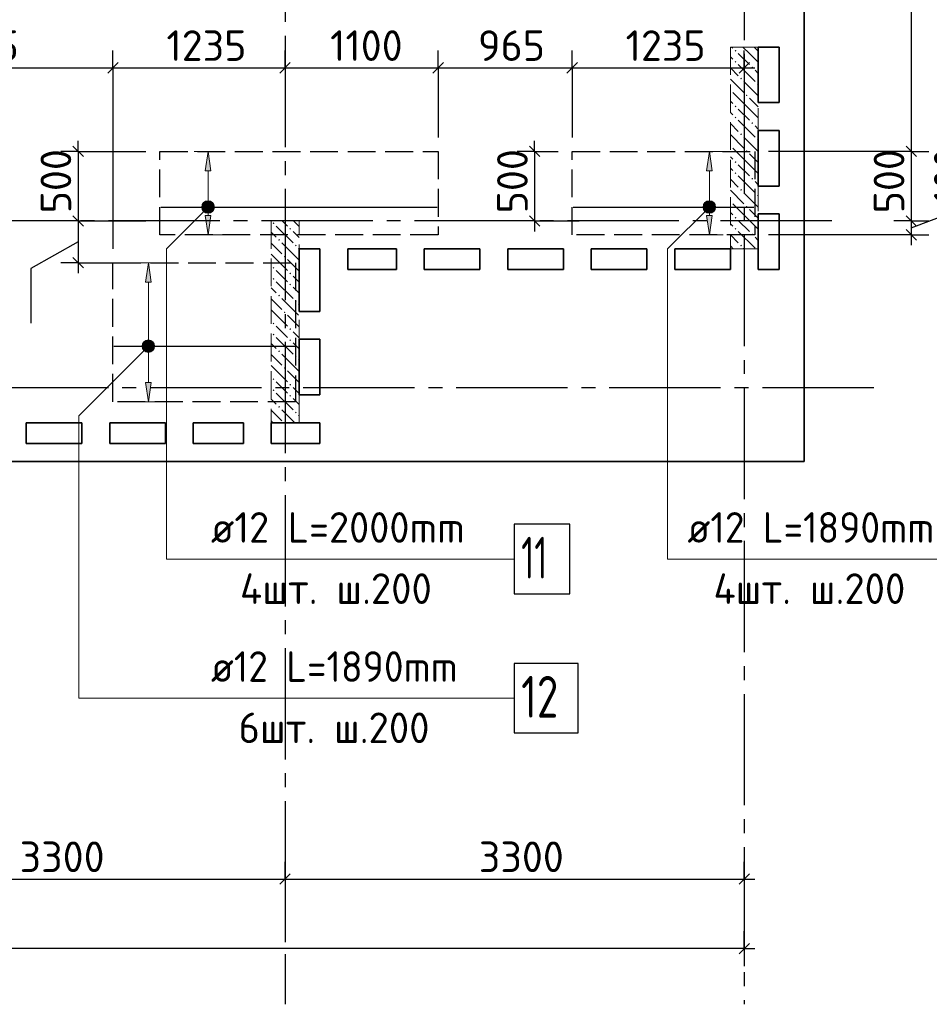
# Model space of a CAD drawing. Header units: millimetres. Extents: x 40580 to 1930067, y -240640 to 81020.
# Tile 93 of 256: x 437375 to 443911, y -224149 to -217073. Entities that reach past the tile are written whole.
import ezdxf

# ---------------------------------------------------------------- set-up
doc = ezdxf.new("R2010")
doc.units = ezdxf.units.MM
for name, pattern in [('______2', [270, 200, -70]), ('______5', [1100, 800, -100, 100, -100]), ('CENTER', [2, 1.25, -0.25, 0.25, -0.25])]:
    doc.linetypes.add(name, pattern=pattern)
for name, color, linetype, lineweight in [('Standard', 7, 'Continuous', 25), ('ДОП Верх по Х', 7, 'Continuous', 25), ('ЖБ Перекрытие верхний уровень', 7, 'Continuous', 35), ('ОСИ', 7, 'CENTER', 15), ('Позиционная метка номер позиции', 7, 'Continuous', 13), ('Примечания', 7, 'Continuous', 13)]:
    doc.layers.add(name, color=color, linetype=linetype, lineweight=lineweight)
doc.layers.add('ЖБ Пилон', color=7, linetype='______2', lineweight=13, true_color=0xa0a0a0)
doc.styles.add('ISOCPEUR', font='isocpeur.ttf')

msp = doc.modelspace()

# ---------------------------------------------------------------- hatches: boundary and pattern name
at = {"layer": 'ДОП Верх по Х', "linetype": 'Continuous', "lineweight": 13, "transparency": 33554687}
for points in [[(438748.6, -218159.4), (438728.6, -218019.4), (438708.6, -218159.4)], [(442350.9, -218159.4), (442330.9, -218019.4), (442310.9, -218159.4)], [(438691.1, -218419.4), (438766.1, -218419.4), (438760.8, -218400.7)], [(438691.1, -218419.4), (438760.8, -218400.7), (438696.3, -218400.7)], [(438696.3, -218438.2), (438766.1, -218419.4), (438691.1, -218419.4)], [(438696.3, -218400.7), (438760.8, -218400.7), (438747.3, -218387.2)], [(438696.3, -218400.7), (438747.3, -218387.2), (438709.8, -218387.2)], [(438696.3, -218438.2), (438760.8, -218438.2), (438766.1, -218419.4)], [(438709.8, -218451.7), (438760.8, -218438.2), (438696.3, -218438.2)], [(438709.8, -218387.2), (438747.3, -218387.2), (438728.6, -218381.9)], [(438709.8, -218451.7), (438747.3, -218451.7), (438760.8, -218438.2)], [(442293.4, -218419.4), (442368.4, -218419.4), (442363.2, -218400.7)], [(442293.4, -218419.4), (442363.2, -218400.7), (442298.7, -218400.7)], [(442298.7, -218438.2), (442368.4, -218419.4), (442293.4, -218419.4)], [(442298.7, -218400.7), (442363.2, -218400.7), (442349.7, -218387.2)], [(442298.7, -218400.7), (442349.7, -218387.2), (442312.2, -218387.2)], [(442298.7, -218438.2), (442363.2, -218438.2), (442368.4, -218419.4)], [(442312.2, -218451.7), (442363.2, -218438.2), (442298.7, -218438.2)], [(442312.2, -218387.2), (442349.7, -218387.2), (442330.9, -218381.9)], [(442312.2, -218451.7), (442349.7, -218451.7), (442363.2, -218438.2)], [(438747.3, -218451.7), (438709.8, -218451.7), (438728.6, -218456.9)], [(442349.7, -218451.7), (442312.2, -218451.7), (442330.9, -218456.9)], [(438319.2, -218959.4), (438299.2, -218819.4), (438279.2, -218959.4)], [(438261.7, -219419.4), (438336.7, -219419.4), (438331.4, -219400.7)], [(438261.7, -219419.4), (438331.4, -219400.7), (438266.9, -219400.7)], [(438266.9, -219438.2), (438336.7, -219419.4), (438261.7, -219419.4)], [(438266.9, -219400.7), (438331.4, -219400.7), (438317.9, -219387.2)], [(438266.9, -219400.7), (438317.9, -219387.2), (438280.4, -219387.2)], [(438266.9, -219438.2), (438331.4, -219438.2), (438336.7, -219419.4)], [(438280.4, -219387.2), (438317.9, -219387.2), (438299.2, -219381.9)], [(438280.4, -219451.7), (438331.4, -219438.2), (438266.9, -219438.2)], [(438280.4, -219451.7), (438317.9, -219451.7), (438331.4, -219438.2)], [(438317.9, -219451.7), (438280.4, -219451.7), (438299.2, -219456.9)]]:
    msp.add_hatch(color=7, dxfattribs=at).paths.add_polyline_path(points)
for points in [[(438748.6, -218479.4), (438728.6, -218619.4), (438708.6, -218479.4)], [(442350.9, -218479.4), (442330.9, -218619.4), (442310.9, -218479.4)], [(438319.2, -219679.4), (438299.2, -219819.4), (438279.2, -219679.4)]]:
    msp.add_hatch(color=7, dxfattribs=at).paths.add_polyline_path(points, flags=16)
at = {"layer": 'ЖБ Пилон', "linetype": 'Continuous', "lineweight": -3, "transparency": 33554687}
for points in [[(442512.4, -217296.3), (442518.9, -217289.8), (442525.4, -217296.3), (442518.9, -217302.8)], [(442512.4, -217376.3), (442518.9, -217369.8), (442525.4, -217376.3), (442518.9, -217382.8)], [(442632.4, -217416.3), (442638.9, -217409.8), (442645.4, -217416.3), (442638.9, -217422.8)], [(442552.4, -217496.3), (442558.9, -217489.8), (442565.4, -217496.3), (442558.9, -217502.8)], [(442481.9, -217572.9), (442485.4, -217576.3), (442481.9, -217579.7)], [(442672.4, -217536.3), (442678.9, -217529.8), (442681.9, -217532.9), (442681.9, -217539.7), (442678.9, -217542.8)], [(442592.4, -217616.3), (442598.9, -217609.8), (442605.4, -217616.3), (442598.9, -217622.8)], [(442512.4, -217696.3), (442518.9, -217689.8), (442525.4, -217696.3), (442518.9, -217702.8)], [(442512.4, -217776.3), (442518.9, -217769.8), (442525.4, -217776.3), (442518.9, -217782.8)], [(442632.4, -217816.3), (442638.9, -217809.8), (442645.4, -217816.3), (442638.9, -217822.8)], [(442552.4, -217896.3), (442558.9, -217889.8), (442565.4, -217896.3), (442558.9, -217902.8)], [(442672.4, -217936.3), (442678.9, -217929.8), (442681.9, -217932.9), (442681.9, -217939.7), (442678.9, -217942.8)], [(442481.9, -217972.9), (442485.4, -217976.3), (442481.9, -217979.7)], [(442592.4, -218016.3), (442598.9, -218009.8), (442605.4, -218016.3), (442598.9, -218022.8)], [(442512.4, -218096.3), (442518.9, -218089.8), (442525.4, -218096.3), (442518.9, -218102.8)], [(442512.4, -218176.3), (442518.9, -218169.8), (442525.4, -218176.3), (442518.9, -218182.8)], [(442632.4, -218216.3), (442638.9, -218209.8), (442645.4, -218216.3), (442638.9, -218222.8)], [(442552.4, -218296.3), (442558.9, -218289.8), (442565.4, -218296.3), (442558.9, -218302.8)], [(442481.9, -218372.9), (442485.4, -218376.3), (442481.9, -218379.7)], [(442672.4, -218336.3), (442678.9, -218329.8), (442681.9, -218332.9), (442681.9, -218339.7), (442678.9, -218342.8)], [(442592.4, -218416.3), (442598.9, -218409.8), (442605.4, -218416.3), (442598.9, -218422.8)], [(442512.4, -218496.3), (442518.9, -218489.8), (442525.4, -218496.3), (442518.9, -218502.8)], [(439192.4, -218536.3), (439198.9, -218529.8), (439205.4, -218536.3), (439198.9, -218542.8)], [(439312.4, -218576.3), (439318.9, -218569.8), (439325.4, -218576.3), (439318.9, -218582.8)], [(442512.4, -218576.3), (442518.9, -218569.8), (442525.4, -218576.3), (442518.9, -218582.8)], [(439232.4, -218656.3), (439238.9, -218649.8), (439245.4, -218656.3), (439238.9, -218662.8)], [(442632.4, -218616.3), (442638.9, -218609.8), (442645.4, -218616.3), (442638.9, -218622.8)], [(439352.4, -218696.3), (439358.9, -218689.8), (439365.4, -218696.3), (439358.9, -218702.8)], [(442552.4, -218696.3), (442558.9, -218689.8), (442565.4, -218696.3), (442558.9, -218702.8)], [(439272.4, -218776.3), (439278.9, -218769.8), (439285.4, -218776.3), (439278.9, -218782.8)], [(439192.4, -218856.3), (439198.9, -218849.8), (439205.4, -218856.3), (439198.9, -218862.8)], [(439192.4, -218936.3), (439198.9, -218929.8), (439205.4, -218936.3), (439198.9, -218942.8)], [(439312.4, -218896.3), (439318.9, -218889.8), (439325.4, -218896.3), (439318.9, -218902.8)], [(439312.4, -218976.3), (439318.9, -218969.8), (439325.4, -218976.3), (439318.9, -218982.8)], [(439232.4, -219056.3), (439238.9, -219049.8), (439245.4, -219056.3), (439238.9, -219062.8)], [(439352.4, -219096.3), (439358.9, -219089.8), (439365.4, -219096.3), (439358.9, -219102.8)], [(439272.4, -219176.3), (439278.9, -219169.8), (439285.4, -219176.3), (439278.9, -219182.8)], [(439192.4, -219256.3), (439198.9, -219249.8), (439205.4, -219256.3), (439198.9, -219262.8)], [(439312.4, -219296.3), (439318.9, -219289.8), (439325.4, -219296.3), (439318.9, -219302.8)], [(439192.4, -219336.3), (439198.9, -219329.8), (439205.4, -219336.3), (439198.9, -219342.8)], [(439312.4, -219376.3), (439318.9, -219369.8), (439325.4, -219376.3), (439318.9, -219382.8)], [(439232.4, -219456.3), (439238.9, -219449.8), (439245.4, -219456.3), (439238.9, -219462.8)], [(439352.4, -219496.3), (439358.9, -219489.8), (439365.4, -219496.3), (439358.9, -219502.8)], [(439272.4, -219576.3), (439278.9, -219569.8), (439285.4, -219576.3), (439278.9, -219582.8)], [(439192.4, -219656.3), (439198.9, -219649.8), (439205.4, -219656.3), (439198.9, -219662.8)], [(439312.4, -219696.3), (439318.9, -219689.8), (439325.4, -219696.3), (439318.9, -219702.8)], [(439192.4, -219736.3), (439198.9, -219729.8), (439205.4, -219736.3), (439198.9, -219742.8)], [(439312.4, -219776.3), (439318.9, -219769.8), (439325.4, -219776.3), (439318.9, -219782.8)], [(439232.4, -219856.3), (439238.9, -219849.8), (439245.4, -219856.3), (439238.9, -219862.8)], [(439352.4, -219896.3), (439358.9, -219889.8), (439365.4, -219896.3), (439358.9, -219902.8)]]:
    msp.add_hatch(color=7, dxfattribs=at).paths.add_polyline_path(points, flags=16)
at = {"layer": 'Позиционная метка номер позиции', "linetype": 'Continuous', "lineweight": 13, "transparency": 33554687}
for points in [[(438760.4, -218451.3), (438696.8, -218387.6), (438685.3, -218408)], [(438760.4, -218451.3), (438685.3, -218408), (438740.1, -218462.7)], [(438740.1, -218462.7), (438685.3, -218408), (438685.3, -218430.9)], [(438740.1, -218462.7), (438685.3, -218430.9), (438717.1, -218462.7)], [(438717.1, -218462.7), (438685.3, -218430.9), (438696.8, -218451.3)], [(438771.9, -218430.9), (438717.1, -218376.2), (438696.8, -218387.6)], [(438771.9, -218430.9), (438696.8, -218387.6), (438760.4, -218451.3)], [(438771.9, -218408), (438740.1, -218376.2), (438717.1, -218376.2)], [(438771.9, -218408), (438717.1, -218376.2), (438771.9, -218430.9)], [(438740.1, -218376.2), (438771.9, -218408), (438760.4, -218387.6)], [(442362.8, -218451.3), (442299.1, -218387.6), (442287.7, -218408)], [(442362.8, -218451.3), (442287.7, -218408), (442342.4, -218462.7)], [(442342.4, -218462.7), (442287.7, -218408), (442287.7, -218430.9)], [(442342.4, -218462.7), (442287.7, -218430.9), (442319.5, -218462.7)], [(442319.5, -218462.7), (442287.7, -218430.9), (442299.1, -218451.3)], [(442374.2, -218430.9), (442319.5, -218376.2), (442299.1, -218387.6)], [(442374.2, -218430.9), (442299.1, -218387.6), (442362.8, -218451.3)], [(442374.2, -218408), (442342.4, -218376.2), (442319.5, -218376.2)], [(442374.2, -218408), (442319.5, -218376.2), (442374.2, -218430.9)], [(442342.4, -218376.2), (442374.2, -218408), (442362.8, -218387.6)], [(438331, -219451.3), (438267.4, -219387.6), (438255.9, -219408)], [(438331, -219451.3), (438255.9, -219408), (438310.6, -219462.7)], [(438310.6, -219462.7), (438255.9, -219408), (438255.9, -219430.9)], [(438310.6, -219462.7), (438255.9, -219430.9), (438287.7, -219462.7)], [(438287.7, -219462.7), (438255.9, -219430.9), (438267.4, -219451.3)], [(438342.5, -219430.9), (438287.7, -219376.2), (438267.4, -219387.6)], [(438342.5, -219430.9), (438267.4, -219387.6), (438331, -219451.3)], [(438342.5, -219408), (438310.6, -219376.2), (438287.7, -219376.2)], [(438342.5, -219408), (438287.7, -219376.2), (438342.5, -219430.9)], [(438310.6, -219376.2), (438342.5, -219408), (438331, -219387.6)]]:
    msp.add_hatch(color=7, dxfattribs=at).paths.add_polyline_path(points)

# ---------------------------------------------------------------- linework, layer by layer
at = {"layer": 'Standard', "color": 7, "linetype": 'Continuous', "lineweight": -3, "transparency": 33554687}
for p, q in [((443781.9, -215519.4), (443781.9, -218019.4)), ((435981.9, -217419.4), (438044.9, -217419.4)), ((438044.9, -217419.4), (439281.9, -217419.4)), ((439281.9, -217419.4), (440381.9, -217419.4)), ((440381.9, -217419.4), (441344.9, -217419.4)), ((441344.9, -217419.4), (442581.9, -217419.4)), ((442581.9, -217419.4), (442656.9, -217419.4)), ((437794.9, -218019.4), (437794.9, -217944.4)), ((441075.4, -218019.4), (441075.4, -217944.4)), ((437794.9, -218019.4), (437794.9, -218519.4)), ((443781.9, -218019.4), (443781.9, -218519.4)), ((443781.9, -218569.4), (444215, -218405.1)), ((441075.4, -218519.4), (441075.4, -218594.4)), ((443781.9, -218519.4), (443781.9, -218619.4)), ((443781.9, -218619.4), (443781.9, -218694.4)), ((437794.9, -218669.4), (437455.4, -218862.3)), ((437455.4, -218862.3), (437455.4, -219253.3)), ((437794.9, -218819.4), (437794.9, -218894.4)), ((435981.9, -223249.4), (439281.9, -223249.4)), ((439281.9, -223249.4), (442581.9, -223249.4)), ((442581.9, -223249.4), (442656.9, -223249.4)), ((442581.9, -223749.4), (400501.9, -223749.4)), ((442581.9, -223749.4), (442656.9, -223749.4))]:
    msp.add_line(p, q, dxfattribs=at)
at = {"layer": 'Standard', "color": 251, "linetype": 'Continuous', "lineweight": -3, "true_color": 0x656565, "transparency": 33554687}
for p, q in [((438044.9, -217419.4), (438044.9, -217294.4)), ((439281.9, -217419.4), (439281.9, -217294.4)), ((440381.9, -217419.4), (440381.9, -217294.4)), ((441344.9, -217419.4), (441344.9, -217294.4)), ((442581.9, -217419.4), (442581.9, -217294.4)), ((438044.9, -217419.4), (438044.9, -217544.4)), ((438044.9, -217419.4), (438044.9, -218719.4)), ((439281.9, -217419.4), (439281.9, -217544.4)), ((439281.9, -217419.4), (439281.9, -217452.2)), ((440381.9, -217419.4), (440381.9, -217544.4)), ((440381.9, -217419.4), (440381.9, -217919.4)), ((441344.9, -217419.4), (441344.9, -217544.4)), ((441344.9, -217419.4), (441344.9, -217919.4)), ((442581.9, -217419.4), (442581.9, -217544.4)), ((442581.9, -217419.4), (442581.9, -217419.4)), ((437794.9, -218019.4), (437669.9, -218019.4)), ((437794.9, -218019.4), (437919.9, -218019.4)), ((441075.4, -218019.4), (440950.4, -218019.4)), ((441075.4, -218019.4), (441200.4, -218019.4)), ((441075.4, -218019.4), (441244.9, -218019.4)), ((443781.9, -218019.4), (443656.9, -218019.4)), ((443781.9, -218019.4), (443906.9, -218019.4)), ((437794.9, -218519.4), (437669.9, -218519.4)), ((437794.9, -218519.4), (437919.9, -218519.4)), ((437794.9, -218519.4), (438281.9, -218519.4)), ((441075.4, -218519.4), (440950.4, -218519.4)), ((441075.4, -218519.4), (441200.4, -218519.4)), ((441075.4, -218519.4), (441394.9, -218519.4)), ((443781.9, -218519.4), (443656.9, -218519.4)), ((443781.9, -218519.4), (443906.9, -218519.4)), ((443781.9, -218519.4), (443781.9, -218519.4)), ((443781.9, -218619.4), (442756.9, -218619.4)), ((443781.9, -218619.4), (443656.9, -218619.4)), ((443781.9, -218619.4), (443906.9, -218619.4)), ((437794.9, -218819.4), (437669.9, -218819.4)), ((437794.9, -218819.4), (437919.9, -218819.4)), ((437794.9, -218819.4), (438094.9, -218819.4)), ((439281.9, -223249.4), (439281.9, -223124.4)), ((442581.9, -223249.4), (442581.9, -223124.4)), ((439281.9, -223249.4), (439281.9, -223374.4)), ((439281.9, -223249.4), (439281.9, -223701.7)), ((442581.9, -223249.4), (442581.9, -223374.4)), ((442581.9, -223249.4), (442581.9, -223701.7)), ((442581.9, -223749.4), (442581.9, -223624.4)), ((442581.9, -223749.4), (442581.9, -223874.4)), ((442581.9, -223749.4), (442581.9, -223799.4))]:
    msp.add_line(p, q, dxfattribs=at)
at = {"layer": 'Standard', "color": 7, "linetype": 'Continuous', "lineweight": 25, "transparency": 33554687}
for p, q in [((438007.4, -217456.9), (438082.4, -217381.9)), ((439244.4, -217456.9), (439319.4, -217381.9)), ((440344.4, -217456.9), (440419.4, -217381.9)), ((441307.4, -217456.9), (441382.4, -217381.9)), ((442544.4, -217456.9), (442619.4, -217381.9)), ((437757.4, -217981.9), (437832.4, -218056.9)), ((441037.9, -217981.9), (441112.9, -218056.9)), ((443744.4, -217981.9), (443819.4, -218056.9)), ((437757.4, -218481.9), (437832.4, -218556.9)), ((441037.9, -218481.9), (441112.9, -218556.9)), ((443744.4, -218481.9), (443819.4, -218556.9)), ((443744.4, -218581.9), (443819.4, -218656.9)), ((437757.4, -218781.9), (437832.4, -218856.9)), ((439244.4, -223286.9), (439319.4, -223211.9)), ((442544.4, -223286.9), (442619.4, -223211.9)), ((442619.4, -223711.9), (442544.4, -223786.9))]:
    msp.add_line(p, q, dxfattribs=at)
at = {"layer": 'Standard', "color": 251, "linetype": 'Continuous', "lineweight": -3, "true_color": 0x656565, "transparency": 33554687}
for points in [[(437794.9, -218019.4), (438128.4, -218019.4), (438128.4, -218019.4), (438281.9, -218019.4)], [(443781.9, -218019.4), (443764.9, -218019.4), (443764.9, -218019.4), (442756.9, -218019.4)]]:
    msp.add_lwpolyline(points, dxfattribs=at)
at = {"layer": 'Standard', "color": 7, "linetype": 'Continuous', "lineweight": -3, "transparency": 33554687}
for points in [[(441075.4, -218019.4), (441075.4, -218506.6), (441075.4, -218506.6), (441075.4, -218519.4)], [(437794.9, -218519.4), (437794.9, -218521.6), (437794.9, -218521.6), (437794.9, -218819.4)]]:
    msp.add_lwpolyline(points, dxfattribs=at)
at = {"layer": 'ДОП Верх по Х', "color": 251, "linetype": 'Continuous', "lineweight": 13, "true_color": 0x494949, "transparency": 33554687}
for p, q in [((438728.6, -218019.4), (438628.6, -218019.4)), ((438728.6, -218019.4), (438708.6, -218159.4)), ((438748.6, -218159.4), (438728.6, -218019.4)), ((438728.6, -218019.4), (438828.6, -218019.4)), ((438728.6, -218019.4), (438728.6, -218019.4)), ((442330.9, -218019.4), (442230.9, -218019.4)), ((442330.9, -218019.4), (442310.9, -218159.4)), ((442350.9, -218159.4), (442330.9, -218019.4)), ((442330.9, -218019.4), (442430.9, -218019.4)), ((442330.9, -218019.4), (442330.9, -218019.4)), ((438708.6, -218159.4), (438748.6, -218159.4)), ((438728.6, -218389.4), (438728.6, -218159.4)), ((442310.9, -218159.4), (442350.9, -218159.4)), ((442330.9, -218389.4), (442330.9, -218159.4)), ((438691.1, -218419.4), (438691.1, -218419.4)), ((438766.1, -218419.4), (438766.1, -218419.4)), ((442293.4, -218419.4), (442293.4, -218419.4)), ((442368.4, -218419.4), (442368.4, -218419.4)), ((438728.6, -218619.4), (438708.6, -218479.4)), ((438708.6, -218479.4), (438748.6, -218479.4)), ((438728.6, -218479.4), (438728.6, -218449.4)), ((438748.6, -218479.4), (438728.6, -218619.4)), ((442330.9, -218619.4), (442310.9, -218479.4)), ((442310.9, -218479.4), (442350.9, -218479.4)), ((442330.9, -218479.4), (442330.9, -218449.4)), ((442350.9, -218479.4), (442330.9, -218619.4)), ((438728.6, -218619.4), (438628.6, -218619.4)), ((438728.6, -218619.4), (438828.6, -218619.4)), ((438728.6, -218619.4), (438728.6, -218619.4)), ((442330.9, -218619.4), (442230.9, -218619.4)), ((442330.9, -218619.4), (442430.9, -218619.4)), ((442330.9, -218619.4), (442330.9, -218619.4)), ((438299.2, -218819.4), (438199.2, -218819.4)), ((438299.2, -218819.4), (438279.2, -218959.4)), ((438319.2, -218959.4), (438299.2, -218819.4)), ((438299.2, -218819.4), (438399.2, -218819.4)), ((438299.2, -218819.4), (438299.2, -218819.4)), ((438279.2, -218959.4), (438319.2, -218959.4)), ((438299.2, -219389.4), (438299.2, -218959.4)), ((438261.7, -219419.4), (438261.7, -219419.4)), ((438336.7, -219419.4), (438336.7, -219419.4)), ((438299.2, -219679.4), (438299.2, -219449.4)), ((438299.2, -219819.4), (438279.2, -219679.4)), ((438279.2, -219679.4), (438319.2, -219679.4)), ((438319.2, -219679.4), (438299.2, -219819.4)), ((438299.2, -219819.4), (438199.2, -219819.4)), ((438299.2, -219819.4), (438399.2, -219819.4)), ((438299.2, -219819.4), (438299.2, -219819.4))]:
    msp.add_line(p, q, dxfattribs=at)
at = {"layer": 'ДОП Верх по Х', "color": 7, "linetype": 'Continuous', "lineweight": -3, "transparency": 33554687}
for p, q in [((438387.9, -218419.4), (440375.9, -218419.4)), ((441350.9, -218419.4), (442650.9, -218419.4)), ((438050.9, -219419.4), (439350.9, -219419.4))]:
    msp.add_line(p, q, dxfattribs=at)
at = {"layer": 'ДОП Верх по Х', "color": 7, "linetype": 'Continuous', "lineweight": 13, "transparency": 33554687}
for p, q in [((438728.6, -220949.4), (440814.6, -220949.4)), ((442153.1, -220949.4), (444195.1, -220949.4)), ((438728.6, -221949.4), (440770.6, -221949.4))]:
    msp.add_line(p, q, dxfattribs=at)
at = {"layer": 'ДОП Верх по Х', "color": 7, "linetype": 'Continuous', "lineweight": 25, "transparency": 33554687}
for points in [[(440928.6, -221199.4), (441328.6, -221199.4), (441328.6, -220699.4), (440928.6, -220699.4), (440928.6, -221199.4)], [(440928.6, -222199.4), (441388.6, -222199.4), (441388.6, -221699.4), (440928.6, -221699.4), (440928.6, -222199.4)]]:
    msp.add_lwpolyline(points, dxfattribs=at)
at = {"layer": 'ДОП Верх по Х', "color": 251, "linetype": 'Continuous', "lineweight": 13, "true_color": 0x494949, "transparency": 33554687}
for centre in [(438728.6, -218419.4), (442330.9, -218419.4), (438299.2, -219419.4)]:
    msp.add_circle(centre, 37.5, dxfattribs=at)
at = {"layer": 'ЖБ Перекрытие верхний уровень', "transparency": 33554687}
for p, q in [((443011.9, -220249.4), (443011.9, -205289.4)), ((442681.9, -217669.4), (442681.9, -217269.4)), ((442681.9, -217269.4), (442831.9, -217269.4)), ((442831.9, -217269.4), (442831.9, -217669.4)), ((442831.9, -217669.4), (442681.9, -217669.4)), ((442681.9, -218269.4), (442681.9, -217869.4)), ((442681.9, -217869.4), (442831.9, -217869.4)), ((442831.9, -217869.4), (442831.9, -218269.4)), ((442831.9, -218269.4), (442681.9, -218269.4)), ((442681.9, -218869.4), (442681.9, -218469.4)), ((442681.9, -218469.4), (442831.9, -218469.4)), ((442831.9, -218469.4), (442831.9, -218869.4)), ((439381.9, -219169.4), (439381.9, -218719.4)), ((439381.9, -218719.4), (439531.9, -218719.4)), ((439531.9, -218719.4), (439531.9, -219169.4)), ((439731.9, -218869.4), (439731.9, -218719.4)), ((439731.9, -218719.4), (440081.9, -218719.4)), ((440081.9, -218719.4), (440081.9, -218869.4)), ((440281.9, -218869.4), (440281.9, -218719.4)), ((440281.9, -218719.4), (440681.9, -218719.4)), ((440681.9, -218719.4), (440681.9, -218869.4)), ((440881.9, -218869.4), (440881.9, -218719.4)), ((440881.9, -218719.4), (441281.9, -218719.4)), ((441281.9, -218719.4), (441281.9, -218869.4)), ((441481.9, -218869.4), (441481.9, -218719.4)), ((441481.9, -218719.4), (441881.9, -218719.4)), ((441881.9, -218719.4), (441881.9, -218869.4)), ((442081.9, -218869.4), (442081.9, -218719.4)), ((442081.9, -218719.4), (442481.9, -218719.4)), ((442481.9, -218719.4), (442481.9, -218869.4)), ((440081.9, -218869.4), (439731.9, -218869.4)), ((440681.9, -218869.4), (440281.9, -218869.4)), ((441281.9, -218869.4), (440881.9, -218869.4)), ((441881.9, -218869.4), (441481.9, -218869.4)), ((442481.9, -218869.4), (442081.9, -218869.4)), ((442831.9, -218869.4), (442681.9, -218869.4)), ((439531.9, -219169.4), (439381.9, -219169.4)), ((439381.9, -219769.4), (439381.9, -219369.4)), ((439381.9, -219369.4), (439531.9, -219369.4)), ((439531.9, -219369.4), (439531.9, -219769.4)), ((439531.9, -219769.4), (439381.9, -219769.4)), ((437421.9, -220119.4), (437421.9, -219969.4)), ((437421.9, -219969.4), (437821.9, -219969.4)), ((437821.9, -219969.4), (437821.9, -220119.4)), ((438021.9, -220119.4), (438021.9, -219969.4)), ((438021.9, -219969.4), (438421.9, -219969.4)), ((438421.9, -219969.4), (438421.9, -220119.4)), ((438621.9, -220119.4), (438621.9, -219969.4)), ((438621.9, -219969.4), (438981.9, -219969.4)), ((438981.9, -219969.4), (438981.9, -220119.4)), ((439181.9, -220119.4), (439181.9, -219969.4)), ((439181.9, -219969.4), (439531.9, -219969.4)), ((439531.9, -219969.4), (439531.9, -220119.4)), ((437821.9, -220119.4), (437421.9, -220119.4)), ((438421.9, -220119.4), (438021.9, -220119.4)), ((438981.9, -220119.4), (438621.9, -220119.4)), ((439531.9, -220119.4), (439181.9, -220119.4)), ((421541.9, -220249.4), (443011.9, -220249.4))]:
    msp.add_line(p, q, dxfattribs=at)
at = {"layer": 'ЖБ Пилон', "color": 253, "linetype": '______2', "lineweight": 13, "true_color": 0xa0a0a0, "transparency": 33554687}
for p, q in [((442481.9, -217269.4), (442481.9, -218719.4)), ((442681.9, -217269.4), (442481.9, -217269.4)), ((442681.9, -218719.4), (442681.9, -217269.4)), ((439181.9, -218519.4), (439181.9, -219969.4)), ((439381.9, -218519.4), (439181.9, -218519.4)), ((439381.9, -219969.4), (439381.9, -218519.4)), ((442481.9, -218719.4), (442681.9, -218719.4)), ((439181.9, -219969.4), (439381.9, -219969.4))]:
    msp.add_line(p, q, dxfattribs=at)
at = {"layer": 'ЖБ Пилон', "color": 9, "linetype": 'Continuous', "lineweight": -3, "true_color": 0xc7c7c7, "transparency": 33554687}
for p, q in [((442492, -217269.4), (442498.9, -217276.3)), ((442618.9, -217316.3), (442572, -217269.4)), ((442652, -217269.4), (442681.9, -217299.4)), ((442498.9, -217356.3), (442481.9, -217339.4)), ((442538.9, -217316.3), (442618.9, -217396.3)), ((442618.9, -217316.3), (442681.9, -217379.4)), ((442481.9, -217419.4), (442538.9, -217476.3)), ((442538.9, -217396.3), (442658.9, -217516.3)), ((442681.9, -217459.4), (442658.9, -217436.3)), ((442481.9, -217499.4), (442578.9, -217596.3)), ((442681.9, -217619.4), (442578.9, -217516.3)), ((442618.9, -217716.3), (442498.9, -217596.3)), ((442481.9, -217659.4), (442498.9, -217676.3)), ((442618.9, -217636.3), (442681.9, -217699.4)), ((442538.9, -217716.3), (442618.9, -217796.3)), ((442618.9, -217716.3), (442681.9, -217779.4)), ((442498.9, -217756.3), (442481.9, -217739.4)), ((442538.9, -217796.3), (442658.9, -217916.3)), ((442481.9, -217819.4), (442538.9, -217876.3)), ((442681.9, -217859.4), (442658.9, -217836.3)), ((442481.9, -217899.4), (442578.9, -217996.3)), ((442681.9, -218019.4), (442578.9, -217916.3)), ((442618.9, -218116.3), (442498.9, -217996.3)), ((442481.9, -218059.4), (442498.9, -218076.3)), ((442618.9, -218036.3), (442681.9, -218099.4)), ((442498.9, -218156.3), (442481.9, -218139.4)), ((442538.9, -218116.3), (442618.9, -218196.3)), ((442618.9, -218116.3), (442681.9, -218179.4)), ((442481.9, -218219.4), (442538.9, -218276.3)), ((442538.9, -218196.3), (442658.9, -218316.3)), ((442481.9, -218299.4), (442578.9, -218396.3)), ((442681.9, -218259.4), (442658.9, -218236.3)), ((442681.9, -218419.4), (442578.9, -218316.3)), ((442618.9, -218516.3), (442498.9, -218396.3)), ((442618.9, -218436.3), (442681.9, -218499.4)), ((442481.9, -218459.4), (442498.9, -218476.3)), ((442538.9, -218516.3), (442618.9, -218596.3)), ((442618.9, -218516.3), (442681.9, -218579.4)), ((439218.9, -218556.3), (439338.9, -218676.3)), ((439298.9, -218556.3), (439262, -218519.4)), ((439342, -218519.4), (439381.9, -218559.4)), ((442498.9, -218556.3), (442481.9, -218539.4)), ((439181.9, -218599.4), (439218.9, -218636.3)), ((439338.9, -218596.3), (439381.9, -218639.4)), ((442481.9, -218619.4), (442538.9, -218676.3)), ((442538.9, -218596.3), (442658.9, -218716.3)), ((442681.9, -218659.4), (442658.9, -218636.3)), ((439181.9, -218679.4), (439258.9, -218756.3)), ((439258.9, -218676.3), (439378.9, -218796.3)), ((439381.9, -218719.4), (439378.9, -218716.3)), ((442481.9, -218699.4), (442502, -218719.4)), ((442582, -218719.4), (442578.9, -218716.3)), ((439181.9, -218759.4), (439298.9, -218876.3)), ((439381.9, -218879.4), (439298.9, -218796.3)), ((439258.9, -218916.3), (439218.9, -218876.3)), ((439298.9, -218956.3), (439258.9, -218916.3)), ((439338.9, -218916.3), (439381.9, -218959.4)), ((439181.9, -218999.4), (439218.9, -219036.3)), ((439218.9, -218956.3), (439338.9, -219076.3)), ((439338.9, -218996.3), (439381.9, -219039.4)), ((439181.9, -219079.4), (439258.9, -219156.3)), ((439258.9, -219076.3), (439378.9, -219196.3)), ((439381.9, -219119.4), (439378.9, -219116.3)), ((439181.9, -219159.4), (439298.9, -219276.3)), ((439381.9, -219279.4), (439298.9, -219196.3)), ((439258.9, -219316.3), (439218.9, -219276.3)), ((439218.9, -219356.3), (439338.9, -219476.3)), ((439298.9, -219356.3), (439258.9, -219316.3)), ((439338.9, -219316.3), (439381.9, -219359.4)), ((439181.9, -219399.4), (439218.9, -219436.3)), ((439338.9, -219396.3), (439381.9, -219439.4)), ((439181.9, -219479.4), (439258.9, -219556.3)), ((439258.9, -219476.3), (439378.9, -219596.3)), ((439181.9, -219559.4), (439298.9, -219676.3)), ((439381.9, -219519.4), (439378.9, -219516.3)), ((439381.9, -219679.4), (439298.9, -219596.3)), ((439258.9, -219716.3), (439218.9, -219676.3)), ((439298.9, -219756.3), (439258.9, -219716.3)), ((439338.9, -219716.3), (439381.9, -219759.4)), ((439218.9, -219756.3), (439338.9, -219876.3)), ((439181.9, -219799.4), (439218.9, -219836.3)), ((439338.9, -219796.3), (439381.9, -219839.4)), ((439181.9, -219879.4), (439258.9, -219956.3)), ((439258.9, -219876.3), (439352, -219969.4)), ((439381.9, -219919.4), (439378.9, -219916.3)), ((439181.9, -219959.4), (439192, -219969.4))]:
    msp.add_line(p, q, dxfattribs=at)
at = {"layer": 'ОСИ', "color": 8, "linetype": '______5', "lineweight": -3, "transparency": 33554687}
for p, q in [((442581.9, -204319.4), (442581.9, -224149.4)), ((439281.9, -205089.4), (439281.9, -224149.4)), ((443211.9, -218519.4), (397901.9, -218519.4)), ((443511.9, -219719.4), (397901.9, -219719.4))]:
    msp.add_line(p, q, dxfattribs=at)
at = {"layer": 'Позиционная метка номер позиции', "color": 7, "linetype": 'Continuous', "lineweight": 13, "transparency": 33554687}
for p, q in [((438696.8, -218387.6), (438696.8, -218387.6)), ((438760.4, -218387.6), (438760.4, -218387.6)), ((442299.1, -218387.6), (442299.1, -218387.6)), ((442362.8, -218387.6), (442362.8, -218387.6)), ((438696.8, -218451.3), (438696.8, -218451.3)), ((438760.4, -218451.3), (438760.4, -218451.3)), ((442299.1, -218451.3), (442299.1, -218451.3)), ((442362.8, -218451.3), (442362.8, -218451.3)), ((438267.4, -219387.6), (438267.4, -219387.6)), ((438331, -219387.6), (438331, -219387.6)), ((438267.4, -219451.3), (438267.4, -219451.3)), ((438331, -219451.3), (438331, -219451.3))]:
    msp.add_line(p, q, dxfattribs=at)
for points in [[(438728.6, -218419.4), (438428.6, -218719.4), (438428.6, -220949.4), (440928.6, -220949.4)], [(442330.9, -218419.4), (442030.9, -218719.4), (442030.9, -220949.4), (444530.9, -220949.4)], [(438299.2, -219419.4), (437799.2, -219919.4), (437799.2, -221949.4), (440928.6, -221949.4)]]:
    msp.add_lwpolyline(points, dxfattribs=at)
for centre in [(438728.6, -218419.4), (442330.9, -218419.4), (438299.2, -219419.4)]:
    msp.add_circle(centre, 45, dxfattribs=at)
at = {"layer": 'Примечания', "color": 7, "linetype": '______2', "lineweight": -3, "transparency": 33554687}
for p, q in [((438381.9, -218019.4), (440381.9, -218019.4)), ((438381.9, -218619.4), (438381.9, -218019.4)), ((440381.9, -218019.4), (440381.9, -218619.4)), ((441344.9, -218019.4), (442656.9, -218019.4)), ((441344.9, -218619.4), (441344.9, -218019.4)), ((442656.9, -218019.4), (442656.9, -218619.4)), ((440381.9, -218619.4), (438381.9, -218619.4)), ((442656.9, -218619.4), (441344.9, -218619.4)), ((438044.9, -218819.4), (439356.9, -218819.4)), ((438044.9, -219819.4), (438044.9, -218819.4)), ((439356.9, -218819.4), (439356.9, -219819.4)), ((439356.9, -219819.4), (438044.9, -219819.4))]:
    msp.add_line(p, q, dxfattribs=at)

# ---------------------------------------------------------------- texts
at = {"layer": 'Standard', "color": 7, "linetype": 'Continuous', "lineweight": 25, "transparency": 33554687, "char_height": 220, "attachment_point": 7, "style": 'ISOCPEUR'}
for s, insert, width in [('2065', (436747.7, -217369.4), 657.046), ('1235', (438428.9, -217369.4), 594.589), ('1100', (439605.2, -217369.4), 578.854), ('965', (440668, -217369.4), 516.396), ('1235', (441728.9, -217369.4), 594.589), ('3300', (437373.9, -223199.4), 641.476), ('3300', (440673.9, -223199.4), 641.476)]:
    msp.add_mtext(s, dxfattribs=dict(at, insert=insert, width=width))
at = {"layer": 'Standard', "color": 7, "linetype": 'Continuous', "lineweight": 25, "transparency": 33554687, "char_height": 220, "attachment_point": 7, "rotation": 90, "style": 'ISOCPEUR'}
for s, insert, width in [('100', (444164.9, -218405.1), 485.073), ('500', (437744.9, -218464.9), 516.396), ('500', (441025.4, -218464.9), 516.396), ('500', (443731.9, -218464.9), 516.396)]:
    msp.add_mtext(s, dxfattribs=dict(at, insert=insert, width=width))
at = {"layer": 'ДОП Верх по Х', "color": 7, "linetype": 'Continuous', "lineweight": 13, "transparency": 33554687, "attachment_point": 7, "style": 'ISOCPEUR'}
for s, insert, char_height, width in [('\\W0.96;ø12 L=2000mm ', (438748.6, -220832.1), 220, 2152.025), ('\\W0.94;ø12 L=1890mm ', (442173.1, -220832.1), 220, 2105.673), ('\\W0.63;11', (440978.6, -221089.4), 300, 393.75), ('\\W0.97;4шт. ш.200 ', (438957.6, -221272.1), 220, 1735.063), ('\\W0.97;4шт. ш.200 ', (442360.1, -221272.1), 220, 1735.063), ('\\W0.94;ø12 L=1890mm ', (438748.6, -221832.1), 220, 2105.666), ('\\W0.75;12', (440978.6, -222089.4), 300, 472.649), ('\\W0.97;6шт. ш.200 ', (438946.6, -222272.1), 220, 1713.197)]:
    msp.add_mtext(s, dxfattribs=dict(at, insert=insert, char_height=char_height, width=width))

doc.saveas('drawing.dxf')
